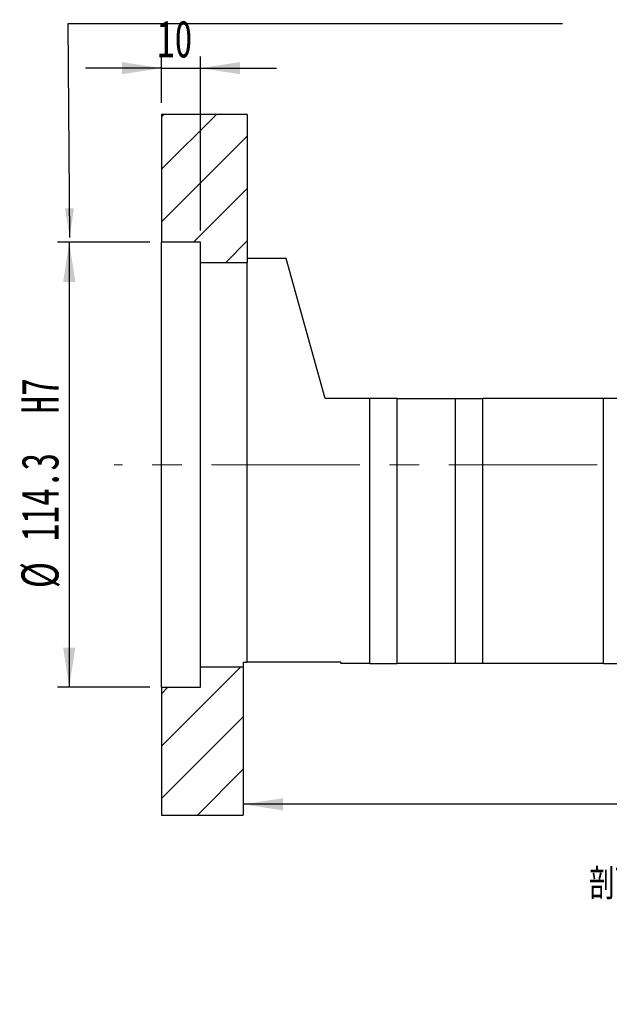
# Paper-space layout 'MBCK30-H' of a CAD drawing. Header units: millimetres. Extents: x 21 to 290, y 8 to 205.
# Tile 4 of 6: x 180 to 230, y 8 to 92. Entities that reach past the tile are written whole.
import ezdxf

# ---------------------------------------------------------------- set-up
doc = ezdxf.new("R2010")
doc.units = ezdxf.units.MM
doc.linetypes.add('CENTERX2', pattern=[20.32, 12.7, -2.54, 2.54, -2.54])
doc.layers.add('圖層0', color=7, linetype='Continuous')
doc.styles.add('SLDTEXTSTYLE0', font='TXT', dxfattribs={"width": 0.7})
doc.styles.add('SLDTEXTSTYLE5', font='TXT', dxfattribs={"width": 0.75, "bigfont": 'bigfont'})
doc.styles.add('SLDTEXTSTYLE6', font='TXT', dxfattribs={"width": 0.65625, "bigfont": 'bigfont'})
doc.dimstyles.new('SLDDIMSTYLE3', dxfattribs={"dimtxt": 3.389974, "dimasz": 2.5, "dimexe": 0, "dimexo": 0.0625, "dimgap": 0.847493, "dimtad": 1, "dimlfac": 3, "dimrnd": 1e-09, "dimzin": 12, "dimdsep": 46, "dimtxsty": 'SLDTEXTSTYLE0', "dimsah": 1, "dimcen": 0.09, "dimadec": 0, "dimazin": 3, "dimtfac": 1, "dimtofl": 0, "dimtmove": 0, "dimatfit": 3, "dimfxl": 0, "dimfrac": 2, "dimtolj": 1, "dimtzin": 12, "dimarcsym": 0})
doc.dimstyles.new('SLDDIMSTYLE5', dxfattribs={"dimtxt": 3.389974, "dimasz": 2.5, "dimexe": 0, "dimexo": 0.0625, "dimgap": 0.847493, "dimtad": 1, "dimdec": 1, "dimlfac": 3, "dimrnd": 1e-09, "dimzin": 12, "dimdsep": 46, "dimtxsty": 'SLDTEXTSTYLE0', "dimsah": 1, "dimcen": 0.09, "dimadec": 0, "dimazin": 3, "dimtfac": 1, "dimtdec": 1, "dimtofl": 0, "dimtmove": 0, "dimatfit": 3, "dimfxl": 0, "dimfrac": 2, "dimtolj": 1, "dimtzin": 12, "dimarcsym": 0})
doc.dimstyles.new('SLDDIMSTYLE6', dxfattribs={"dimtxt": 3.389974, "dimasz": 2.5, "dimexe": 0, "dimexo": 0.0625, "dimgap": 0.847493, "dimtad": 1, "dimlfac": 3, "dimrnd": 1e-09, "dimzin": 12, "dimdsep": 46, "dimtxsty": 'SLDTEXTSTYLE0', "dimsah": 1, "dimcen": 0.09, "dimadec": 0, "dimazin": 3, "dimtfac": 1, "dimtmove": 0, "dimatfit": 0, "dimfxl": 0, "dimfrac": 2, "dimtolj": 1, "dimtzin": 12, "dimarcsym": 0})

# ---------------------------------------------------------------- blocks, each defined once
blk = doc.blocks.new('_D_72')
at = {"layer": '圖層0', "color": 7}
for p, q in [((190.902, 73.395), (183, 73.395)), ((184, 73.395), (184, 35.295)), ((190.902, 35.295), (183, 35.295))]:
    blk.add_line(p, q, dxfattribs=at)
for points in [[(184, 73.395), (183.479, 70.005), (184.522, 70.005)], [(184, 35.295), (184.522, 38.685), (183.479, 38.685)]]:
    blk.add_solid(points, dxfattribs=at)
at = {"layer": '圖層0', "color": 7, "char_height": 3.175, "attachment_point": 1, "rotation": 90, "style": 'SLDTEXTSTYLE0'}
for s, insert in [('H7', (179.907, 58.731)), ('114.3', (179.907, 47.804)), ('%%c', (179.907, 43.783))]:
    blk.add_mtext(s, dxfattribs=dict(at, insert=insert))
blk = doc.blocks.new('_D_73')
at = {"layer": '圖層0', "color": 7}
for p, q in [((191.902, 85.345), (191.902, 89.304)), ((195.235, 74.395), (195.235, 89.304)), ((191.902, 88.304), (185.383, 88.304)), ((191.902, 88.304), (195.235, 88.304)), ((195.235, 88.304), (201.755, 88.304))]:
    blk.add_line(p, q, dxfattribs=at)
for points in [[(191.902, 88.304), (188.512, 88.826), (188.512, 87.783)], [(195.235, 88.304), (198.625, 87.783), (198.625, 88.826)]]:
    blk.add_solid(points, dxfattribs=at)
at = {"layer": '圖層0', "color": 7, "insert": (191.511, 92.397), "char_height": 3.175, "attachment_point": 1, "style": 'SLDTEXTSTYLE0'}
blk.add_mtext('10', dxfattribs=at)
blk = doc.blocks.new('_D_77')
at = {"layer": '圖層0', "color": 7}
for p, q in [((271.902, 39.012), (271.902, 24.28)), ((271.902, 25.28), (198.902, 25.28))]:
    blk.add_line(p, q, dxfattribs=at)
for points in [[(198.902, 25.28), (202.292, 24.759), (202.292, 25.802)], [(271.902, 25.28), (268.512, 25.802), (268.512, 24.759)]]:
    blk.add_solid(points, dxfattribs=at)
at = {"layer": '圖層0', "color": 7, "insert": (232.421, 29.373), "char_height": 3.175, "attachment_point": 1, "style": 'SLDTEXTSTYLE0'}
blk.add_mtext('219', dxfattribs=at)
blk = doc.blocks.new('SW_NOTE_19')
at = {"layer": '圖層0', "color": 0, "char_height": 2.64583, "attachment_point": 2}
for s, insert, style in [('\\M+19655\\M+196CA\\M+19AA4 AL-AL', (10.253, 3.411), 'SLDTEXTSTYLE5'), ('\\M+194E4\\M+197E1 1 : 3', (10.492, -1.117), 'SLDTEXTSTYLE6')]:
    blk.add_mtext(s, dxfattribs=dict(at, insert=insert, style=style))

psp = doc.layouts.new('MBCK30-H')

# ---------------------------------------------------------------- hatches: boundary and pattern name
at = {"layer": '圖層0', "linetype": 'Continuous', "lineweight": 18}
h = psp.add_hatch(dxfattribs=at)
h.set_pattern_fill('ANSI31', color=256, style=0)
h.paths.add_polyline_path([(199.2355, 71.6787), (199.2355, 84.3454), (191.9021, 84.3454), (191.9021, 73.3954), (195.2355, 73.3954), (195.2355, 71.6787)], flags=0)
h = psp.add_hatch(dxfattribs=at)
h.set_pattern_fill('ANSI31', color=256, style=0)
h.paths.add_polyline_path([(191.9021, 35.2954), (191.9021, 24.3454), (198.9021, 24.3454), (198.9021, 37.012), (195.2355, 37.012), (195.2355, 35.2954)], flags=0)

# ---------------------------------------------------------------- linework, layer by layer
at = {"color": 7, "linetype": 'Continuous', "lineweight": 25}
for p, q in [((191.9021, 84.3454), (191.9021, 73.3954)), ((199.2355, 84.3454), (191.9021, 84.3454)), ((199.2355, 84.3454), (199.2355, 71.6787)), ((195.2355, 73.3954), (191.9021, 73.3954)), ((191.9021, 35.2954), (191.9021, 73.3954)), ((195.2355, 71.6787), (195.2355, 73.3954)), ((195.2355, 71.6787), (199.2355, 71.6787)), ((195.2355, 37.012), (195.2355, 71.6787)), ((202.5688, 72.012), (199.2355, 72.012)), ((199.2355, 37.4454), (199.2355, 71.6787)), ((205.9021, 60.0121), (202.5688, 72.012)), ((209.7355, 60.0121), (205.9021, 60.0121)), ((209.7355, 37.3454), (209.7355, 60.0121)), ((212.0688, 60.0121), (209.7355, 60.0121)), ((212.0688, 37.3454), (212.0688, 60.0121)), ((212.0688, 60.0121), (217.0688, 60.0121)), ((217.0688, 37.3454), (217.0688, 60.0121)), ((217.0688, 60.0121), (219.4021, 60.0121)), ((219.4021, 37.3454), (219.4021, 60.0121)), ((229.7355, 60.0121), (219.4021, 60.0121)), ((229.7355, 37.3454), (229.7355, 60.0121)), ((232.0688, 60.0121), (229.7355, 60.0121)), ((198.9021, 37.4454), (199.2355, 37.4454)), ((198.9021, 37.4454), (198.9021, 37.012)), ((207.2355, 37.4454), (199.2355, 37.4454)), ((207.2355, 37.4454), (207.2355, 37.3454)), ((209.7355, 37.3454), (207.2355, 37.3454)), ((209.7355, 37.3454), (212.0688, 37.3454)), ((217.0688, 37.3454), (212.0688, 37.3454)), ((219.4021, 37.3454), (217.0688, 37.3454)), ((229.7355, 37.3454), (219.4021, 37.3454)), ((229.7355, 37.3454), (232.0688, 37.3454)), ((195.2355, 35.2954), (195.2355, 37.012)), ((198.9021, 37.012), (195.2355, 37.012)), ((198.9021, 37.012), (198.9021, 24.3454)), ((191.9021, 35.2954), (195.2355, 35.2954)), ((191.9021, 35.2954), (191.9021, 24.3454)), ((191.9021, 24.3454), (198.9021, 24.3454))]:
    psp.add_line(p, q, dxfattribs=at)
at = {"layer": '圖層0', "color": 7}
for p, q in [((184.0397, 73.8119), (183.9161, 92.1231)), ((183.9161, 92.1231), (226.2208, 92.1231))]:
    psp.add_line(p, q, dxfattribs=at)
at = {"layer": '圖層0', "color": 7, "linetype": 'CENTERX2', "lineweight": 18}
psp.add_line((269.8429, 54.3454), (187.8375, 54.3454), dxfattribs=at)
at = {"layer": '圖層0', "color": 7}
psp.add_solid([(184.0397, 73.8119), (184.4074, 76.3144), (183.6382, 76.3092)], dxfattribs=at)

# ---------------------------------------------------------------- block references
at = {"layer": '圖層0'}
psp.add_blockref('SW_NOTE_19', (226.4732, 16.3766), dxfattribs=at)

# ---------------------------------------------------------------- dimensions: what is measured, and where the dimension line sits
at = {"layer": '圖層0', "color": 7}
for base, p1, p2, dimstyle, picture, middle in [((195.2355, 88.3044), (191.9021, 84.3454), (195.2355, 73.3954), 'SLDDIMSTYLE6', '_D_73', (193.4978, 88.3044)), ((198.9021, 25.2801), (271.9021, 40.0121), (198.9021, 24.3454), 'SLDDIMSTYLE3', '_D_77', (235.4021, 25.2801))]:
    dim = psp.add_linear_dim(base=base, p1=p1, p2=p2, dimstyle=dimstyle, dxfattribs=at)
    dim.commit()
    dim.dimension.update_dxf_attribs({"geometry": picture, "text_midpoint": middle, "dimtype": 160})
dim = psp.add_linear_dim(base=(184.0002, 35.2954), p1=(191.9021, 73.3954), p2=(191.9021, 35.2954), angle=90, text='%%c<>  H7', dimstyle='SLDDIMSTYLE5', dxfattribs=at)
dim.commit()
dim.dimension.update_dxf_attribs({"geometry": '_D_72', "text_midpoint": (184.0002, 53.7926), "dimtype": 160})

doc.saveas('drawing.dxf')
